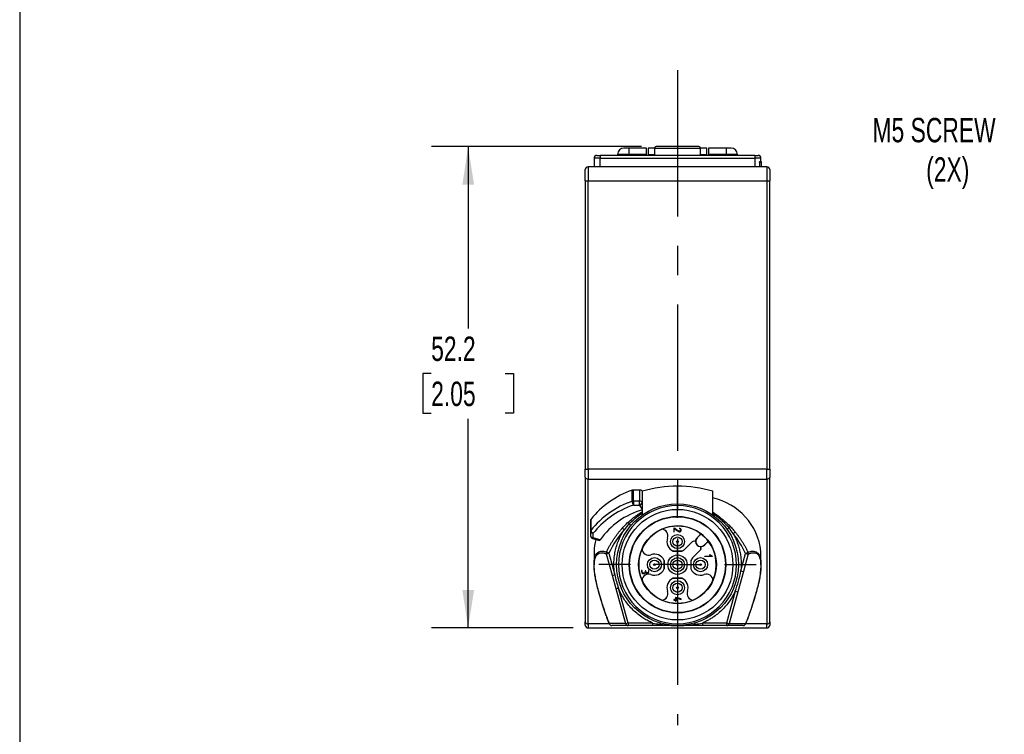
# Model space of a CAD drawing. Header units: millimetres. Extents: x 8 to 341, y 8 to 262.
# Tile 2 of 8: x 8 to 115, y 99 to 176. Entities that reach past the tile are written whole.
import ezdxf

# ---------------------------------------------------------------- set-up
doc = ezdxf.new("R2010")
doc.units = ezdxf.units.MM
doc.header["$LTSCALE"] = 1.25
doc.linetypes.add('CENTERX2', pattern=[20.32, 12.7, -2.54, 2.54, -2.54])
doc.layers.add('CENTER', color=40, linetype='CENTERX2')
doc.layers.add('DIMENSIONS', color=140, linetype='Continuous', lineweight=25)
doc.layers.add('TEXT', color=140, linetype='Continuous', lineweight=25)
doc.styles.add('SLDTEXTSTYLE0', font='TXT', dxfattribs={"width": 0.7})
doc.dimstyles.new('SLDDIMSTYLE1', dxfattribs={"dimtxt": 2.69751, "dimasz": 4.1275, "dimexe": 0, "dimexo": 0.0625, "dimgap": 0.674377, "dimtad": 0, "dimtih": 1, "dimtoh": 1, "dimrnd": 1e-09, "dimzin": 12, "dimdsep": 46, "dimtxsty": 'SLDTEXTSTYLE0', "dimsah": 1, "dimcen": 0.09, "dimadec": 0, "dimazin": 3, "dimtfac": 1, "dimtofl": 0, "dimtmove": 0, "dimatfit": 3, "dimfxl": 0, "dimfrac": 2, "dimtolj": 1, "dimtzin": 12, "dimarcsym": 0})
doc.dimstyles.new('SLDDIMSTYLE2', dxfattribs={"dimtxt": 2.69751, "dimasz": 4.1275, "dimexe": 0, "dimexo": 0.0625, "dimgap": 0.674377, "dimtad": 0, "dimtih": 1, "dimtoh": 1, "dimrnd": 1e-09, "dimzin": 12, "dimdsep": 46, "dimtxsty": 'SLDTEXTSTYLE0', "dimsah": 1, "dimcen": 0, "dimadec": 0, "dimazin": 3, "dimtfac": 1, "dimtofl": 0, "dimtmove": 0, "dimatfit": 3, "dimfxl": 0, "dimfrac": 2, "dimtolj": 1, "dimtzin": 12, "dimarcsym": 0})

# ---------------------------------------------------------------- blocks, each defined once
blk = doc.blocks.new('_D_5')
at = {"layer": 'DIMENSIONS'}
for p, q in [((128.82, 162.37), (121.87, 162.37)), ((148.44, 157.12), (128.82, 162.37))]:
    blk.add_line(p, q, dxfattribs=at)
blk.add_solid([(148.44, 157.12), (144.61, 158.8), (144.29, 157.57)], dxfattribs=at)
at = {"layer": 'DIMENSIONS', "char_height": 2.646, "attachment_point": 1, "style": 'SLDTEXTSTYLE0'}
for s, insert in [('M5 SCREW', (100.38, 165.78)), ('(2X)', (106.2, 161.5))]:
    blk.add_mtext(s, dxfattribs=dict(at, insert=insert))
blk = doc.blocks.new('_D_11')
at = {"layer": 'DIMENSIONS'}
for p, q in [((75.35, 162.66), (52.58, 162.66)), ((56.55, 162.66), (56.55, 142.94)), ((52.54, 138.05), (51.64, 138.05)), ((51.64, 138.05), (51.64, 133.77)), ((60.56, 138.05), (61.47, 138.05)), ((61.47, 138.05), (61.47, 133.77)), ((51.64, 133.77), (52.54, 133.77)), ((61.47, 133.77), (60.56, 133.77)), ((56.55, 110.47), (56.55, 133.16)), ((67.95, 110.47), (52.58, 110.47))]:
    blk.add_line(p, q, dxfattribs=at)
for points in [[(56.55, 162.66), (55.92, 158.53), (57.19, 158.53)], [(56.55, 110.47), (57.19, 114.6), (55.92, 114.6)]]:
    blk.add_solid(points, dxfattribs=at)
at = {"layer": 'DIMENSIONS', "char_height": 2.646, "attachment_point": 1, "style": 'SLDTEXTSTYLE0'}
for s, insert in [('52.2', (52.54, 142.07)), ('2.05', (52.54, 137.18))]:
    blk.add_mtext(s, dxfattribs=dict(at, insert=insert))
blk = doc.blocks.new('SW_CENTERMARKSYMBOL_2')
at = {"layer": 'CENTER', "color": 0}
for p, q in [((0, 5.08), (0, 8.54)), ((0, 0), (0, 2.54)), ((-5.08, 0), (-8.54, 0)), ((0, 0), (-2.54, 0)), ((0, 0), (0, -2.54)), ((0, 0), (2.54, 0)), ((5.08, 0), (8.54, 0)), ((0, -5.08), (0, -8.54))]:
    blk.add_line(p, q, dxfattribs=at)

msp = doc.modelspace()

# ---------------------------------------------------------------- linework, layer by layer
for p, q in [((73.966, 162.51), (73.441, 162.51)), ((73.966, 162.51), (73.966, 161.81)), ((75.891, 162.51), (73.966, 162.51)), ((75.891, 161.81), (75.891, 162.51)), ((76.748, 162.51), (76.054, 162.51)), ((76.054, 162.51), (76.054, 161.81)), ((76.741, 162.46), (76.741, 161.71)), ((81.741, 162.46), (76.741, 162.46)), ((82.429, 162.51), (81.735, 162.51)), ((81.741, 161.71), (81.741, 162.46)), ((82.429, 161.81), (82.429, 162.51)), ((84.516, 162.51), (82.591, 162.51)), ((82.591, 162.51), (82.591, 161.81)), ((84.516, 162.51), (84.516, 161.81)), ((85.041, 162.51), (84.516, 162.51)), ((70.866, 161.41), (70.191, 161.41)), ((70.191, 161.41), (70.191, 160.47)), ((70.866, 161.71), (70.866, 161.41)), ((87.616, 161.71), (70.866, 161.71)), ((70.866, 161.41), (87.616, 161.41)), ((70.866, 160.47), (70.866, 161.41)), ((72.741, 161.81), (72.741, 161.71)), ((73.966, 161.81), (72.741, 161.81)), ((75.891, 161.81), (73.966, 161.81)), ((73.966, 161.81), (73.966, 161.71)), ((75.891, 161.71), (75.891, 161.81)), ((76.054, 161.81), (76.054, 161.71)), ((76.054, 161.81), (76.741, 161.81)), ((81.741, 161.81), (82.429, 161.81)), ((82.429, 161.71), (82.429, 161.81)), ((84.516, 161.81), (82.591, 161.81)), ((82.591, 161.81), (82.591, 161.71)), ((84.516, 161.81), (84.516, 161.71)), ((85.741, 161.81), (84.516, 161.81)), ((85.741, 161.71), (85.741, 161.81)), ((87.616, 161.71), (87.616, 161.41)), ((88.291, 161.41), (87.616, 161.41)), ((87.616, 161.41), (87.616, 160.47)), ((88.291, 161.133), (88.291, 161.41)), ((69.541, 160.47), (69.541, 158.97)), ((88.941, 160.47), (69.541, 160.47)), ((88.126, 160.99), (88.126, 160.47)), ((88.329, 160.99), (88.126, 160.99)), ((88.329, 160.47), (88.329, 160.99)), ((88.941, 160.47), (88.941, 158.97)), ((69.241, 158.97), (69.541, 158.97)), ((69.241, 158.97), (69.241, 127.677)), ((69.541, 127.677), (69.541, 158.97)), ((69.541, 158.97), (88.941, 158.97)), ((88.941, 158.97), (89.241, 158.97)), ((88.941, 158.97), (88.941, 127.677)), ((89.241, 127.677), (89.241, 158.97)), ((69.241, 127.677), (69.541, 127.677)), ((69.541, 127.677), (69.541, 126.616)), ((88.941, 127.677), (69.541, 127.677)), ((88.941, 126.616), (88.941, 127.677)), ((88.941, 127.677), (89.241, 127.677)), ((69.241, 126.828), (69.241, 111.121)), ((69.541, 126.616), (88.941, 126.616)), ((69.541, 110.909), (69.541, 126.616)), ((88.941, 126.616), (88.941, 110.909)), ((89.241, 111.121), (89.241, 126.828)), ((74.322, 124.2), (74.322, 125.402)), ((74.461, 124.224), (74.461, 125.426)), ((75.138, 125.426), (74.461, 125.426)), ((75.138, 125.426), (75.138, 124.224)), ((75.415, 125.295), (75.415, 124.093)), ((83.068, 122.708), (83.068, 125.295)), ((74.461, 124.224), (74.461, 123.8)), ((75.138, 124.224), (74.461, 124.224)), ((75.138, 123.8), (75.138, 124.224)), ((75.415, 124.093), (75.415, 122.708)), ((74.461, 123.8), (75.138, 123.8)), ((75.138, 123.8), (75.415, 123.327)), ((69.818, 122.143), (69.818, 120.941)), ((69.852, 122.241), (69.852, 121.039)), ((69.818, 120.941), (69.818, 120.462)), ((70.118, 120.25), (70.118, 120.729)), ((78.897, 121.293), (78.841, 121.295)), ((78.841, 121.295), (78.841, 120.881)), ((78.841, 120.881), (78.898, 120.881)), ((78.898, 120.881), (78.898, 121.224)), ((79.459, 121.297), (79.459, 121.24)), ((79.547, 120.972), (79.523, 120.957)), ((81.784, 120.672), (81.362, 120.249)), ((81.372, 120.238), (81.807, 120.673)), ((81.807, 120.673), (81.784, 120.672)), ((70.033, 120.175), (70.773, 119.958)), ((70.861, 120.033), (70.118, 120.25)), ((78.17, 120.226), (78.167, 120.227)), ((80.818, 119.793), (80.049, 119.023)), ((80.051, 119.021), (80.82, 119.791)), ((80.82, 119.791), (80.818, 119.793)), ((81.196, 119.838), (81.196, 119.835)), ((81.362, 120.249), (81.372, 120.238)), ((82.584, 119.896), (82.149, 119.461)), ((82.159, 119.451), (82.582, 119.874)), ((82.582, 119.874), (82.584, 119.896)), ((70.191, 118.763), (70.191, 117.304)), ((71.52, 118.505), (72.163, 116.187)), ((71.791, 118.562), (72.435, 116.244)), ((78.774, 118.789), (78.773, 118.786)), ((78.773, 118.786), (79.709, 118.786)), ((79.709, 118.789), (78.774, 118.789)), ((79.709, 118.789), (79.709, 118.786)), ((80.049, 119.023), (80.051, 119.021)), ((81.701, 118.909), (80.932, 118.14)), ((81.703, 118.907), (80.934, 118.138)), ((81.703, 118.907), (81.701, 118.909)), ((81.745, 119.286), (81.748, 119.286)), ((82.149, 119.461), (82.159, 119.451)), ((86.108, 116.645), (86.63, 118.545)), ((86.907, 118.488), (86.385, 116.588)), ((88.291, 117.305), (88.291, 118.763)), ((76.346, 118.405), (76.347, 118.402)), ((77.783, 117.798), (77.786, 117.799)), ((77.783, 117.798), (77.783, 116.864)), ((77.786, 116.863), (77.786, 117.799)), ((80.7, 117.798), (80.697, 117.799)), ((80.697, 117.799), (80.697, 116.863)), ((80.7, 117.798), (80.7, 116.864)), ((80.934, 118.138), (80.932, 118.14)), ((82.191, 118.203), (82.192, 118.259)), ((82.991, 118.203), (82.191, 118.203)), ((82.192, 118.259), (82.888, 118.259)), ((82.758, 118.431), (82.991, 118.255)), ((82.758, 118.36), (82.758, 118.431)), ((82.888, 118.259), (82.758, 118.36)), ((82.991, 118.255), (82.991, 118.203)), ((75.398, 116.697), (75.341, 116.697)), ((75.812, 116.644), (75.755, 116.644)), ((76.141, 116.699), (76.085, 116.699)), ((77.783, 116.864), (77.786, 116.863)), ((80.7, 116.864), (80.697, 116.863)), ((86.385, 116.588), (85.783, 114.401)), ((72.163, 116.187), (72.564, 114.742)), ((76.347, 116.259), (76.346, 116.257)), ((78.774, 115.873), (78.773, 115.876)), ((79.709, 115.876), (78.773, 115.876)), ((78.774, 115.873), (79.709, 115.873)), ((79.709, 115.873), (79.709, 115.876)), ((82.137, 116.257), (82.136, 116.259)), ((72.564, 114.742), (73.618, 110.947)), ((73.889, 111.005), (72.836, 114.8)), ((78.167, 114.435), (78.17, 114.436)), ((80.313, 114.436), (80.316, 114.435)), ((85.506, 114.458), (84.556, 111.005)), ((85.783, 114.401), (84.833, 110.947)), ((79.025, 113.543), (78.841, 113.543)), ((78.841, 113.543), (78.841, 113.484)), ((78.841, 113.484), (79.025, 113.484)), ((79.077, 113.781), (79.025, 113.781)), ((79.025, 113.781), (79.025, 113.543)), ((79.025, 113.484), (79.025, 113.362)), ((79.025, 113.362), (79.085, 113.362)), ((79.641, 113.612), (79.077, 113.781)), ((79.085, 113.543), (79.085, 113.722)), ((79.085, 113.722), (79.641, 113.553)), ((79.258, 113.543), (79.085, 113.543)), ((79.085, 113.362), (79.085, 113.484)), ((79.085, 113.484), (79.258, 113.484)), ((79.258, 113.484), (79.258, 113.543)), ((79.641, 113.553), (79.641, 113.612)), ((76.55, 111.005), (73.889, 111.005)), ((84.556, 111.005), (81.939, 111.005)), ((69.541, 110.909), (69.541, 110.47)), ((71.866, 110.909), (69.541, 110.909)), ((69.541, 110.47), (88.941, 110.47)), ((73.618, 110.947), (71.842, 110.947)), ((73.892, 110.731), (72.116, 110.731)), ((76.553, 110.731), (73.892, 110.731)), ((84.559, 110.731), (81.942, 110.731)), ((86.37, 110.731), (84.559, 110.731)), ((84.833, 110.947), (86.644, 110.947)), ((88.941, 110.909), (86.618, 110.909)), ((86.644, 110.947), (86.647, 110.922)), ((88.941, 110.47), (88.941, 110.909))]:
    msp.add_line(p, q)
at = {"flags": 128}
msp.add_lwpolyline([(70.118, 120.25), (70.095, 120.216), (70.074, 120.191), (70.054, 120.177), (70.037, 120.174), (70.033, 120.175)], dxfattribs=at)
for centre, radius in [((79.241, 117.331), 6.6), ((79.241, 117.331), 6), ((79.241, 117.331), 5.238), ((79.241, 117.331), 5.2), ((79.241, 117.331), 4.214), ((79.241, 119.831), 0.76), ((79.241, 119.831), 0.502), ((79.241, 119.831), 0.5), ((79.241, 119.831), 0.1), ((76.741, 117.331), 0.76), ((76.741, 117.331), 0.502), ((76.741, 117.331), 0.5), ((76.741, 117.331), 0.1), ((79.241, 117.331), 1.05), ((79.241, 117.331), 0.76), ((79.241, 117.331), 0.502), ((79.241, 117.331), 0.5), ((79.241, 117.331), 0.1), ((81.741, 117.331), 0.76), ((81.741, 117.331), 0.502), ((81.741, 117.331), 0.5), ((81.741, 117.331), 0.1), ((79.241, 114.831), 0.76), ((79.241, 114.831), 0.502), ((79.241, 114.831), 0.5), ((79.241, 114.831), 0.1)]:
    msp.add_circle(centre, radius)
for centre, radius, start, end in [((73.441, 161.81), 0.7, 90, 180), ((76.941, 162.46), 0.2, 90, 180), ((81.541, 162.46), 0.2, 0, 90), ((85.041, 161.81), 0.7, 0, 90), ((70.491, 161.41), 0.3, 90, 180), ((87.991, 161.41), 0.3, 0, 90), ((69.541, 160.17), 0.3, 90, 180), ((88.029, 160.99), 0.3, 0, 29.09986), ((88.941, 160.17), 0.3, 0, 90), ((69.504, 126.881), 0.268, 191.42175, 278.04947), ((88.979, 126.881), 0.268, 261.95053, 348.57825), ((77.453, 116.233), 9.689, 108.85358, 141.6752), ((74.46, 125.023), 0.403, 89.77181, 109.97188), ((75.157, 125.108), 0.319, 36.06182, 93.4316), ((79.241, 112.018), 13.818, 73.92229, 106.07771), ((77.453, 115.031), 9.689, 108.85358, 141.6752), ((74.46, 123.821), 0.403, 89.77181, 109.97188), ((75.092, 124.243), 0.771, 183.24235, 215.13787), ((75.157, 123.906), 0.319, 36.06182, 93.4316), ((75.056, 124.156), 0.365, 282.88683, 348.89628), ((81.625, 118.01), 6.708, 6.43939, 77.57896), ((77.719, 115.196), 8.392, 105.7212, 144.80758), ((69.983, 122.141), 0.165, 142.40738, 179.2124), ((75.437, 123.063), 1.927, 216.21558, 222.3324), ((69.983, 120.938), 0.165, 142.40738, 179.2124), ((70.08, 120.994), 0.268, 191.42175, 278.04947), ((70.235, 121.098), 0.387, 188.68622, 252.41458), ((75.183, 123.129), 2.648, 223.56853, 229.39575), ((79.241, 117.331), 4.198, 113.72455, 156.27545), ((77.505, 120.47), 0.705, 339.77592, 86.18642), ((79.241, 117.331), 4.198, 52.72289, 113.64593), ((77.505, 120.47), 0.708, 339.77592, 85.78401), ((79.241, 117.331), 4.213, 37.50665, 52.49335), ((83.464, 122.701), 1.929, 314.40427, 320.60492), ((83.433, 123.074), 3.011, 307.87979, 313.1405), ((70.118, 120.462), 0.3, 180, 253.67505), ((70.08, 120.515), 0.268, 191.42175, 278.04947), ((74.795, 118.758), 4.604, 163.41554, 179.94394), ((79.241, 119.831), 1.145, 159.77592, 245.87307), ((79.241, 119.831), 1.142, 159.77592, 245.84158), ((81.036, 119.575), 0.308, 58.62579, 135), ((81.036, 119.575), 0.305, 58.33611, 135), ((81.76, 119.85), 0.564, 135, 181.21617), ((81.76, 119.85), 0.564, 181.55214, 268.44786), ((81.76, 119.85), 0.549, 135, 315), ((79.241, 117.331), 4.198, 336.35407, 37.27711), ((71.327, 120.081), 1.588, 276.96676, 286.97971), ((79.241, 117.331), 4.198, 156.35407, 203.64593), ((76.102, 119.067), 0.708, 184.21599, 290.22408), ((76.102, 119.067), 0.705, 183.81358, 290.22408), ((76.741, 117.331), 1.145, 24.12693, 110.22408), ((76.741, 117.331), 1.142, 24.15842, 110.22408), ((79.241, 119.831), 1.142, 294.15842, 315), ((79.241, 119.831), 1.145, 294.12693, 315), ((81.485, 119.125), 0.305, 315, 31.66389), ((81.485, 119.125), 0.308, 315, 31.37421), ((81.76, 119.85), 0.564, 268.78383, 315), ((87.076, 120.002), 1.524, 252.98537, 263.63806), ((81.741, 117.331), 1.145, 135, 155.87307), ((81.741, 117.331), 1.142, 135, 155.84158), ((76.741, 117.331), 1.145, 249.77592, 335.87307), ((76.741, 117.331), 1.142, 249.77592, 335.84158), ((81.741, 117.331), 1.145, 204.12693, 290.22408), ((81.741, 117.331), 1.142, 204.15842, 290.22408), ((86.553, 118.102), 1.524, 252.98537, 263.63806), ((71.971, 117.763), 1.588, 276.96676, 286.97971), ((76.102, 115.595), 0.708, 69.77592, 175.78401), ((76.102, 115.595), 0.705, 69.77592, 176.18642), ((79.241, 117.331), 4.198, 203.72455, 246.27545), ((79.241, 114.831), 1.145, 114.1272, 200.22408), ((79.241, 114.831), 1.142, 114.15868, 200.22408), ((79.241, 114.831), 1.145, 339.77592, 65.8728), ((79.241, 114.831), 1.142, 339.77592, 65.84132), ((79.241, 117.331), 4.198, 293.72455, 336.27545), ((82.381, 115.595), 0.708, 4.21599, 110.22408), ((82.381, 115.595), 0.705, 3.81358, 110.22408), ((72.372, 116.319), 1.588, 276.96676, 286.97971), ((77.505, 114.191), 0.705, 273.81358, 20.22408), ((77.505, 114.191), 0.708, 274.21599, 20.22408), ((80.977, 114.191), 0.708, 159.77592, 265.78401), ((80.977, 114.191), 0.705, 159.77592, 266.18642), ((85.952, 115.915), 1.524, 252.98537, 263.63806), ((79.241, 117.331), 4.198, 246.35407, 293.64593), ((69.504, 111.174), 0.268, 191.42175, 278.04947), ((73.425, 112.524), 1.588, 276.96676, 286.97971), ((80.718, 110.94), 6.829, 179.45795, 181.75641), ((83.378, 110.94), 6.829, 179.45795, 181.75641), ((88.767, 110.94), 6.829, 179.45795, 181.75641), ((85.002, 112.462), 1.524, 252.98537, 263.63806), ((91.384, 110.94), 6.829, 179.45795, 181.75641), ((88.979, 111.174), 0.268, 261.95053, 348.57825), ((69.541, 110.77), 0.3, 180, 270), ((72.121, 111.019), 0.288, 194.36901, 269.05077), ((73.897, 111.019), 0.288, 194.36901, 269.05077), ((77.543, 110.85), 0.184, 174.59085, 220.63735), ((78.86, 110.455), 1.556, 159.75593, 164.59461), ((80.439, 110.69), 0.711, 14.45346, 25.17478), ((80.931, 110.849), 0.197, 323.11978, 5.37265), ((84.554, 111.019), 0.288, 270.95421, 345.67804), ((86.365, 111.019), 0.288, 270.95421, 345.67804), ((88.941, 110.77), 0.3, 270, 0)]:
    msp.add_arc(centre, radius, start, end)
for points, knots in [([(81.538, 162.66), (81.539, 162.66), (81.541, 162.66), (81.489, 162.66), (81.348, 162.66), (81.132, 162.66), (80.84, 162.66), (80.479, 162.66), (80.056, 162.66), (79.676, 162.66), (79.364, 162.66), (79.063, 162.66), (78.697, 162.66), (78.285, 162.66), (77.907, 162.66), (77.568, 162.66), (77.283, 162.66), (77.073, 162.66), (76.974, 162.66), (76.942, 162.66), (76.944, 162.66), (76.944, 162.66)], [0, 0, 0, 0, 0.0156698, 0.0756248, 0.1356534, 0.1956084, 0.2556369, 0.3205867, 0.3856108, 0.4505607, 0.4829339, 0.5156698, 0.5756248, 0.6356534, 0.6956084, 0.7556369, 0.8205867, 0.8856108, 0.9505607, 0.9829339, 1, 1, 1, 1]), ([(87.616, 161.71), (87.716, 161.71), (87.811, 161.71), (87.952, 161.71), (87.991, 161.71), (87.991, 161.71)], [0, 0, 0, 0, 0.5, 0.5, 1, 1, 1, 1]), ([(88.126, 160.99), (88.126, 161.001), (88.131, 161.01), (88.141, 161.025), (88.147, 161.03), (88.164, 161.045), (88.176, 161.053), (88.209, 161.074), (88.228, 161.084), (88.275, 161.111), (88.291, 161.123), (88.291, 161.133)], [0, 0, 0, 0, 0.0625, 0.0625, 0.125, 0.125, 0.25, 0.25, 0.5, 0.5, 1, 1, 1, 1]), ([(69.241, 126.828), (69.241, 126.851), (69.241, 126.896), (69.241, 126.971), (69.241, 127.049), (69.241, 127.131), (69.241, 127.259), (69.241, 127.441), (69.241, 127.598), (69.241, 127.677)], [0, 0, 0, 0, 0.1002107, 0.1997274, 0.2991698, 0.399159, 0.500306, 0.7494241, 1, 1, 1, 1]), ([(79.241, 123.731), (80.939, 123.731), (82.567, 123.057), (84.967, 120.656), (85.641, 119.028), (85.641, 115.633), (84.967, 114.006), (82.567, 111.605), (80.939, 110.931), (77.544, 110.931), (75.916, 111.605), (73.516, 114.006), (72.841, 115.633), (72.841, 119.028), (73.516, 120.656), (75.916, 123.057), (77.544, 123.731), (79.241, 123.731)], [0, 0, 0, 0, 0.125, 0.125, 0.25, 0.25, 0.375, 0.375, 0.5, 0.5, 0.625, 0.625, 0.75, 0.75, 0.875, 0.875, 1, 1, 1, 1]), ([(73.882, 121.924), (74.198, 122.198), (74.679, 122.615), (75.226, 122.944), (75.415, 123.057)], [0, 0, 0, 0, 0.6551667, 1, 1, 1, 1]), ([(74.012, 121.765), (74.281, 122.033), (74.712, 122.461), (75.223, 122.789), (75.415, 122.912)], [0, 0, 0, 0, 0.6247362, 1, 1, 1, 1]), ([(83.068, 123.031), (83.098, 123.012), (83.294, 122.889), (83.622, 122.648), (84.053, 122.309), (84.495, 121.926), (84.788, 121.639), (84.954, 121.477)], [0, 0, 0, 0, 0.04335872, 0.28378967, 0.49647757, 0.71506018, 1, 1, 1, 1]), ([(83.068, 122.882), (83.329, 122.705), (83.979, 122.263), (84.501, 121.675), (84.813, 121.323)], [0, 0, 0, 0, 0.4012583, 1, 1, 1, 1]), ([(73.264, 121.304), (73.313, 121.358), (73.411, 121.466), (73.564, 121.622), (73.72, 121.776), (73.828, 121.875), (73.882, 121.924)], [0, 0, 0, 0, 0.2492438, 0.4989348, 0.7491585, 1, 1, 1, 1]), ([(74.012, 121.765), (74.063, 121.722), (74.116, 121.674), (74.183, 121.606), (74.197, 121.587), (74.194, 121.584)], [0, 0, 0, 0, 0.5, 0.5, 1, 1, 1, 1]), ([(71.539, 118.7), (71.589, 118.801), (71.688, 119.002), (71.846, 119.296), (72.008, 119.58), (72.176, 119.855), (72.348, 120.12), (72.524, 120.376), (72.704, 120.622), (72.887, 120.859), (73.073, 121.086), (73.201, 121.232), (73.264, 121.304)], [0, 0, 0, 0, 0.108327, 0.2147716, 0.3193447, 0.4220578, 0.5229229, 0.6219527, 0.7191606, 0.814561, 0.9081688, 1, 1, 1, 1]), ([(72.435, 116.244), (72.422, 116.328), (72.396, 116.494), (72.37, 116.745), (72.352, 116.997), (72.344, 117.249), (72.345, 117.632), (72.379, 118.144), (72.482, 118.779), (72.644, 119.401), (72.837, 119.937), (73.041, 120.388), (73.236, 120.761), (73.385, 120.999), (73.46, 121.118)], [0, 0, 0, 0, 0.049627, 0.0991656, 0.1486819, 0.1982419, 0.2479118, 0.3739426, 0.5000769, 0.6260988, 0.7522077, 0.8348466, 0.9173416, 1, 1, 1, 1]), ([(79.523, 120.957), (79.466, 120.927), (79.347, 120.979), (79.154, 121.124), (78.998, 121.224), (78.897, 121.293)], [0.14222061, 0.14222061, 0.14222061, 0.14222061, 0.1976572, 0.2530938, 0.36396699, 0.36396699, 0.36396699, 0.36396699]), ([(78.898, 121.224), (78.986, 121.165), (79.115, 121.068), (79.289, 120.952), (79.434, 120.861), (79.605, 120.918), (79.652, 121.054), (79.625, 121.232), (79.526, 121.282), (79.459, 121.297)], [0.4928217, 0.4928217, 0.4928217, 0.4928217, 0.58936301, 0.63763367, 0.68590433, 0.73417498, 0.78244564, 0.83071629, 0.87898695, 0.87898695, 0.87898695, 0.87898695]), ([(84.617, 121.16), (84.615, 121.163), (84.63, 121.18), (84.703, 121.241), (84.759, 121.284), (84.813, 121.323)], [0, 0, 0, 0, 0.5, 0.5, 1, 1, 1, 1]), ([(84.954, 121.477), (85.017, 121.412), (85.141, 121.284), (85.321, 121.084), (85.435, 120.946), (85.492, 120.877)], [0, 0, 0, 0, 0.3344177, 0.6676847, 1, 1, 1, 1]), ([(85.282, 120.697), (85.324, 120.62), (85.407, 120.466), (85.52, 120.228), (85.625, 119.988), (85.72, 119.744), (85.806, 119.497), (85.883, 119.246), (85.949, 118.992), (86.026, 118.65), (86.098, 118.217), (86.143, 117.694), (86.15, 117.169), (86.122, 116.82), (86.108, 116.645)], [0, 0, 0, 0, 0.0627624, 0.1252646, 0.1875966, 0.2498491, 0.3121128, 0.3744789, 0.4370376, 0.4998788, 0.6252304, 0.7498845, 0.8745662, 1, 1, 1, 1]), ([(85.492, 120.877), (85.555, 120.798), (85.682, 120.638), (85.867, 120.389), (86.048, 120.131), (86.226, 119.862), (86.399, 119.583), (86.567, 119.293), (86.731, 118.994), (86.834, 118.789), (86.886, 118.685)], [0, 0, 0, 0, 0.1164376, 0.2352894, 0.3565727, 0.4803037, 0.6064979, 0.7351697, 0.8663328, 1, 1, 1, 1]), ([(70.773, 119.961), (70.781, 119.96), (70.797, 119.957), (70.829, 119.986), (70.852, 120.019), (70.861, 120.033)], [0, 0, 0, 0, 0.3226755, 0.7310066, 1, 1, 1, 1]), ([(70.599, 114.747), (70.562, 114.892), (70.461, 115.279), (70.338, 115.88), (70.237, 116.525), (70.188, 117.096), (70.191, 117.589), (70.245, 118.003), (70.351, 118.333), (70.504, 118.572), (70.7, 118.725), (70.937, 118.798), (71.218, 118.797), (71.429, 118.733), (71.539, 118.7)], [0, 0, 0, 0, 0.0513981, 0.1375171, 0.2184799, 0.2959389, 0.3724289, 0.449873, 0.5302069, 0.6151688, 0.7002528, 0.7922664, 0.8919801, 1, 1, 1, 1]), ([(71.842, 110.947), (71.797, 111.067), (71.703, 111.313), (71.561, 111.698), (71.415, 112.106), (71.266, 112.536), (71.039, 113.216), (70.804, 113.983), (70.498, 115.13), (70.292, 116.137), (70.211, 117.026), (70.22, 117.602), (70.304, 118.048), (70.45, 118.347), (70.649, 118.544), (70.889, 118.63), (71.15, 118.619), (71.357, 118.568), (71.475, 118.522), (71.52, 118.505)], [0, 0, 0, 0, 0.031138, 0.0642867, 0.0992191, 0.1356946, 0.1734633, 0.2705342, 0.3260766, 0.4580548, 0.5203522, 0.5789057, 0.6494995, 0.7133219, 0.7698083, 0.8502215, 0.91787, 0.9688331, 1, 1, 1, 1]), ([(71.791, 118.562), (71.739, 118.587), (71.683, 118.615), (71.59, 118.665), (71.556, 118.686), (71.539, 118.7)], [0, 0, 0, 0, 0.5, 0.5, 1, 1, 1, 1]), ([(86.886, 118.685), (86.869, 118.672), (86.833, 118.651), (86.739, 118.599), (86.682, 118.57), (86.63, 118.545)], [0, 0, 0, 0, 0.5, 0.5, 1, 1, 1, 1]), ([(86.907, 118.488), (86.946, 118.505), (87.026, 118.538), (87.144, 118.577), (87.263, 118.607), (87.381, 118.624), (87.579, 118.631), (87.769, 118.581), (88.019, 118.385), (88.195, 118.057), (88.267, 117.501), (88.266, 117.07), (88.235, 116.574), (88.113, 115.707), (87.891, 114.753), (87.598, 113.705), (87.355, 112.933), (87.077, 112.121), (86.86, 111.519), (86.714, 111.134), (86.644, 110.947)], [0, 0, 0, 0, 0.02673189, 0.05427403, 0.08251745, 0.11135297, 0.14067337, 0.23188616, 0.26616807, 0.37782432, 0.44581885, 0.48284907, 0.51636663, 0.59106168, 0.71112922, 0.74864376, 0.84765903, 0.90092328, 0.95191088, 1, 1, 1, 1]), ([(86.886, 118.685), (87, 118.723), (87.217, 118.795), (87.507, 118.808), (87.752, 118.745), (87.956, 118.6), (88.116, 118.368), (88.229, 118.043), (88.289, 117.633), (88.297, 117.141), (88.252, 116.569), (88.153, 115.921), (88.029, 115.306), (87.926, 114.907), (87.886, 114.752)], [0, 0, 0, 0, 0.1083285, 0.2082586, 0.3003798, 0.3854441, 0.470392, 0.5505249, 0.6275787, 0.7035009, 0.7802814, 0.8604621, 0.9457335, 1, 1, 1, 1]), ([(75.785, 116.458), (75.818, 116.411), (75.891, 116.366), (76.151, 116.402), (76.141, 116.594), (76.141, 116.699)], [0.69916884, 0.69916884, 0.69916884, 0.69916884, 0.7529693, 0.80676976, 0.91437067, 0.91437067, 0.91437067, 0.91437067]), ([(76.085, 116.699), (76.085, 116.635), (76.107, 116.54), (76.003, 116.419), (75.915, 116.436), (75.912, 116.436)], [0.54857937, 0.54857937, 0.54857937, 0.54857937, 0.61415266, 0.6469393, 0.67972594, 0.67972594, 0.67972594, 0.67972594]), ([(70.596, 114.734), (70.612, 114.668), (70.656, 114.495), (70.739, 114.189), (70.857, 113.779), (71.015, 113.261), (71.226, 112.609), (71.503, 111.809), (71.719, 111.236), (71.837, 110.921)], [0, 0, 0, 0, 0.0510678, 0.134675, 0.2357853, 0.3684982, 0.5366737, 0.7451927, 1, 1, 1, 1]), ([(76.55, 111.005), (76.467, 111.041), (76.303, 111.113), (76.061, 111.233), (75.824, 111.362), (75.592, 111.5), (75.249, 111.724), (74.811, 112.055), (74.305, 112.523), (73.848, 113.038), (73.491, 113.533), (73.218, 113.986), (73.01, 114.385), (72.894, 114.661), (72.836, 114.8)], [0, 0, 0, 0, 0.0495177, 0.0989339, 0.1483248, 0.1977668, 0.247336, 0.3734275, 0.49966, 0.6258434, 0.7521717, 0.8347993, 0.9172915, 1, 1, 1, 1]), ([(85.506, 114.458), (85.47, 114.382), (85.398, 114.231), (85.279, 114.009), (85.153, 113.791), (85.019, 113.578), (84.805, 113.263), (84.49, 112.859), (84.051, 112.393), (83.57, 111.968), (83.111, 111.634), (82.692, 111.375), (82.322, 111.175), (82.067, 111.062), (81.939, 111.005)], [0, 0, 0, 0, 0.0496891, 0.0992826, 0.1488463, 0.1984462, 0.248148, 0.3742149, 0.5003441, 0.6263252, 0.7523654, 0.8349566, 0.917399, 1, 1, 1, 1]), ([(86.649, 110.922), (86.765, 111.23), (86.97, 111.777), (87.229, 112.521), (87.414, 113.085), (87.543, 113.5), (87.643, 113.836), (87.736, 114.158), (87.82, 114.463), (87.869, 114.66), (87.889, 114.738)], [0, 0, 0, 0, 0.2489217, 0.4424415, 0.5876983, 0.690105, 0.7648076, 0.8473733, 0.9392853, 1, 1, 1, 1]), ([(69.241, 110.77), (69.241, 110.77), (69.241, 110.772), (69.241, 110.783), (69.241, 110.801), (69.241, 110.827), (69.241, 110.876), (69.241, 110.963), (69.241, 111.069), (69.241, 111.121)], [0, 0, 0, 0, 0.1002107, 0.1997274, 0.2991698, 0.399159, 0.500306, 0.7494241, 1, 1, 1, 1]), ([(71.838, 110.922), (71.837, 110.923), (71.831, 110.929), (71.837, 110.939), (71.842, 110.947)], [0, 0, 0, 0, 0.1098316, 1, 1, 1, 1]), ([(71.857, 110.911), (71.853, 110.912), (71.843, 110.914), (71.84, 110.919), (71.838, 110.922)], [0, 0, 0, 0, 0.3733884, 1, 1, 1, 1]), ([(71.872, 110.908), (71.892, 110.858), (71.927, 110.811), (72.015, 110.747), (72.068, 110.731), (72.116, 110.731)], [0, 0, 0, 0, 0.5, 0.5, 1, 1, 1, 1]), ([(77.404, 110.731), (77.328, 110.731), (77.18, 110.731), (76.962, 110.731), (76.754, 110.731), (76.619, 110.731), (76.553, 110.731)], [0, 0, 0, 0, 0.268913, 0.5249513, 0.7684984, 1, 1, 1, 1]), ([(77.36, 110.868), (77.415, 110.86), (77.539, 110.844), (77.748, 110.816), (78.003, 110.788), (78.272, 110.764), (78.53, 110.748), (78.767, 110.738), (78.96, 110.733), (79.1, 110.731), (79.171, 110.731), (79.206, 110.731), (79.224, 110.731), (79.233, 110.731), (79.237, 110.731), (79.239, 110.731), (79.24, 110.731), (79.241, 110.731), (79.241, 110.731), (79.241, 110.731)], [0, 0, 0, 0, 0.0876751, 0.1996784, 0.3354249, 0.4945239, 0.6286381, 0.7454424, 0.872101, 0.9359169, 0.967969, 0.9840339, 0.9920764, 0.9961003, 0.9981128, 0.9991193, 0.9996225, 0.9998742, 1, 1, 1, 1]), ([(79.241, 110.731), (79.088, 110.731), (78.781, 110.731), (78.31, 110.731), (77.85, 110.731), (77.545, 110.731), (77.404, 110.731)], [0, 0, 0, 0, 0.2500003, 0.5000276, 0.76743, 1, 1, 1, 1]), ([(81.089, 110.731), (80.996, 110.731), (80.802, 110.731), (80.494, 110.731), (80.125, 110.731), (79.704, 110.731), (79.396, 110.731), (79.241, 110.731)], [0, 0, 0, 0, 0.15104867, 0.31766434, 0.49992544, 0.7499758, 1, 1, 1, 1]), ([(81.942, 110.731), (81.875, 110.731), (81.74, 110.731), (81.531, 110.731), (81.313, 110.731), (81.165, 110.731), (81.089, 110.731)], [0, 0, 0, 0, 0.2315185, 0.4750715, 0.7311043, 1, 1, 1, 1]), ([(86.37, 110.731), (86.418, 110.731), (86.471, 110.747), (86.559, 110.811), (86.594, 110.858), (86.614, 110.908)], [0, 0, 0, 0, 0.5, 0.5, 1, 1, 1, 1]), ([(86.647, 110.922), (86.648, 110.921), (86.649, 110.915), (86.637, 110.913), (86.626, 110.912)], [0, 0, 0, 0, 0.1042417, 1, 1, 1, 1])]:
    msp.add_open_spline(points, degree=3, knots=knots)
for points in [[(70.491, 161.71), (70.491, 161.71), (70.659, 161.71), (70.866, 161.71)], [(69.241, 158.97), (69.241, 159.632), (69.241, 160.17), (69.241, 160.17)], [(89.241, 160.17), (89.241, 160.17), (89.241, 159.632), (89.241, 158.97)], [(89.241, 127.677), (89.241, 127.359), (89.241, 127.053), (89.241, 126.828)], [(74.461, 123.8), (72.605, 123.112), (71.09, 122.041), (70.118, 120.729)], [(74.012, 121.765), (73.815, 121.559), (73.63, 121.343), (73.46, 121.118)], [(73.46, 121.118), (72.81, 120.381), (72.245, 119.516), (71.791, 118.562)], [(77.558, 121.177), (77.556, 121.176), (77.554, 121.175), (77.552, 121.174)], [(79.459, 121.24), (79.586, 121.204), (79.602, 121.079), (79.566, 121)], [(79.566, 121), (79.565, 120.998), (79.555, 120.983), (79.547, 120.972)], [(85.282, 120.697), (85.137, 120.913), (84.981, 121.122), (84.813, 121.323)], [(86.63, 118.545), (86.25, 119.33), (85.796, 120.054), (85.282, 120.697)], [(71.539, 118.7), (71.513, 118.639), (71.506, 118.567), (71.52, 118.505)], [(75.398, 119.02), (75.397, 119.018), (75.396, 119.016), (75.396, 119.015)], [(86.907, 118.488), (86.921, 118.551), (86.914, 118.624), (86.886, 118.685)], [(75.341, 116.697), (75.341, 116.617), (75.328, 116.431), (75.481, 116.356), (75.573, 116.356)], [(75.755, 116.644), (75.755, 116.583), (75.758, 116.442), (75.545, 116.386), (75.376, 116.497), (75.398, 116.636), (75.398, 116.697)], [(75.573, 116.356), (75.663, 116.356), (75.755, 116.388), (75.785, 116.458)], [(75.912, 116.436), (75.821, 116.45), (75.812, 116.558), (75.812, 116.644)], [(85.506, 114.458), (85.763, 115.161), (85.969, 115.91), (86.108, 116.645)], [(72.435, 116.244), (72.541, 115.758), (72.677, 115.271), (72.836, 114.8)], [(75.396, 115.647), (75.396, 115.645), (75.397, 115.644), (75.398, 115.642)], [(83.085, 115.642), (83.086, 115.644), (83.086, 115.645), (83.087, 115.647)], [(77.552, 113.488), (77.554, 113.487), (77.556, 113.486), (77.558, 113.485)], [(80.925, 113.485), (80.927, 113.486), (80.929, 113.487), (80.93, 113.488)], [(76.55, 111.005), (76.814, 110.953), (77.084, 110.907), (77.36, 110.868)], [(81.128, 110.868), (81.404, 110.907), (81.674, 110.953), (81.939, 111.005)], [(89.241, 111.121), (89.241, 110.896), (89.241, 110.77), (89.241, 110.77)], [(79.241, 110.731), (79.866, 110.731), (80.483, 110.769), (81.128, 110.868)]]:
    msp.add_open_spline(points, degree=3)
at = {"layer": 'CENTER'}
msp.add_line((79.241, 170.958), (79.241, 99.918), dxfattribs=at)
at = {"layer": 'TEXT'}
msp.add_line((7.937, 261.938), (7.937, 7.937), dxfattribs=at)

# ---------------------------------------------------------------- block references
at = {"layer": 'CENTER'}
msp.add_blockref('SW_CENTERMARKSYMBOL_2', (79.241, 117.331), dxfattribs=at)

# ---------------------------------------------------------------- dimensions: what is measured, and where the dimension line sits
at = {"layer": 'DIMENSIONS'}
dim = msp.add_diameter_dim_2p(p1=(153.267, 155.823), p2=(148.437, 157.117), text='M5 SCREW\\P(2X)', dimstyle='SLDDIMSTYLE2', override={"dimpost": '<>'}, dxfattribs=at)
dim.commit()
dim.dimension.update_dxf_attribs({"geometry": '_D_5', "text_midpoint": (110.136, 162.374), "dimtype": 163})
dim = msp.add_linear_dim(base=(56.552, 110.47), p1=(76.941, 162.66), p2=(69.541, 110.47), angle=90, dimstyle='SLDDIMSTYLE1', dxfattribs=at)
dim.commit()
dim.dimension.update_dxf_attribs({"geometry": '_D_11', "text_midpoint": (56.552, 138.054), "dimtype": 160})

doc.saveas('drawing.dxf')
